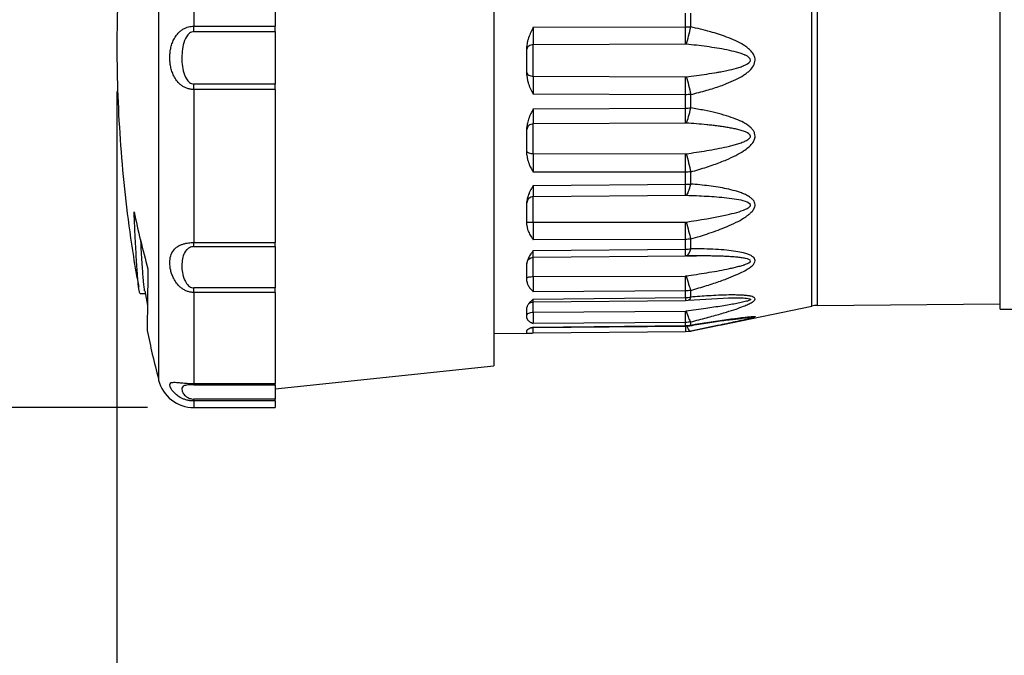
# Model space of a CAD drawing. Header units: millimetres. Extents: x 13 to 546, y 13 to 419.
# Tile 11 of 20: x 228 to 282, y 132 to 167. Entities that reach past the tile are written whole.
import ezdxf

# ---------------------------------------------------------------- set-up
doc = ezdxf.new("R2010")
doc.units = ezdxf.units.MM
doc.header["$LTSCALE"] = 2
doc.linetypes.add('SLD-Solid', pattern=[0])
doc.layers.add('DIMENSIONS', color=140, linetype='SLD-Solid', lineweight=25)
doc.styles.add('SLDTEXTSTYLE0', font='TXT', dxfattribs={"width": 0.7})
doc.dimstyles.new('SLDDIMSTYLE1', dxfattribs={"dimtxt": 4.316016, "dimasz": 6.604, "dimexe": 0, "dimexo": 0.0625, "dimgap": 1.079004, "dimtad": 0, "dimtih": 1, "dimtoh": 1, "dimrnd": 1e-09, "dimzin": 12, "dimdsep": 46, "dimtxsty": 'SLDTEXTSTYLE0', "dimsah": 1, "dimcen": 0.09, "dimadec": 0, "dimazin": 3, "dimtfac": 1, "dimtofl": 0, "dimtmove": 0, "dimatfit": 3, "dimfxl": 0, "dimfrac": 2, "dimtolj": 1, "dimtzin": 12, "dimarcsym": 0})
doc.dimstyles.new('SLDDIMSTYLE2', dxfattribs={"dimtxt": 4.316016, "dimasz": 6.604, "dimexe": 0, "dimexo": 0.0625, "dimgap": 1.079004, "dimtad": 0, "dimtih": 1, "dimtoh": 1, "dimrnd": 1e-09, "dimzin": 12, "dimdsep": 46, "dimtxsty": 'SLDTEXTSTYLE0', "dimsah": 1, "dimcen": 0.09, "dimadec": 0, "dimazin": 3, "dimtfac": 1, "dimtmove": 0, "dimatfit": 0, "dimfxl": 0, "dimfrac": 2, "dimtolj": 1, "dimtzin": 12, "dimarcsym": 0})

# ---------------------------------------------------------------- blocks, each defined once
blk = doc.blocks.new('_D_5')
at = {"layer": 'DIMENSIONS'}
for p, q in [((233.447, 163.261), (233.447, 75.586)), ((336.267, 127.113), (336.267, 75.586)), ((233.447, 81.936), (266.588, 81.936)), ((272.436, 81.936), (270.986, 81.936)), ((270.986, 81.936), (270.986, 75.076)), ((285.261, 81.936), (286.71, 81.936)), ((286.71, 81.936), (286.71, 75.076)), ((336.267, 81.936), (291.109, 81.936)), ((270.986, 75.076), (272.436, 75.076)), ((286.71, 75.076), (285.261, 75.076))]:
    blk.add_line(p, q, dxfattribs=at)
for points in [[(233.447, 81.936), (240.051, 80.92), (240.051, 82.952)], [(336.267, 81.936), (329.663, 82.952), (329.663, 80.92)]]:
    blk.add_solid(points, dxfattribs=at)
at = {"layer": 'DIMENSIONS', "char_height": 4.2333, "attachment_point": 1, "style": 'SLDTEXTSTYLE0'}
for s, insert in [('102.8', (270.64, 88.359)), ('4.05', (272.436, 80.533))]:
    blk.add_mtext(s, dxfattribs=dict(at, insert=insert))
blk = doc.blocks.new('_D_6')
at = {"layer": 'DIMENSIONS'}
for p, q in [((213.236, 185.701), (213.236, 198.401)), ((235.136, 185.701), (206.886, 185.701)), ((206.823, 167.355), (205.374, 167.355)), ((205.374, 167.355), (205.374, 160.496)), ((219.649, 167.355), (221.098, 167.355)), ((221.098, 167.355), (221.098, 160.496)), ((205.374, 160.496), (206.823, 160.496)), ((221.098, 160.496), (219.649, 160.496)), ((235.136, 145.901), (206.886, 145.901)), ((213.236, 145.901), (213.236, 133.201))]:
    blk.add_line(p, q, dxfattribs=at)
for points in [[(213.236, 185.701), (214.252, 192.305), (212.22, 192.305)], [(213.236, 145.901), (212.22, 139.297), (214.252, 139.297)]]:
    blk.add_solid(points, dxfattribs=at)
at = {"layer": 'DIMENSIONS', "char_height": 4.2333, "attachment_point": 1, "style": 'SLDTEXTSTYLE0'}
for s, insert in [('39.8', (206.823, 173.778)), ('1.57', (206.823, 165.953))]:
    blk.add_mtext(s, dxfattribs=dict(at, insert=insert))

msp = doc.modelspace()

# ---------------------------------------------------------------- linework, layer by layer
for p, q in [((235.737, 184.191), (235.737, 147.41)), ((254.147, 183.401), (254.147, 165.801)), ((271.607, 151.481), (271.607, 180.12)), ((271.9, 180.088), (271.9, 151.513)), ((281.967, 151.301), (281.967, 180.301)), ((237.676, 175.443), (237.676, 166.851)), ((242.147, 175.443), (242.147, 166.851)), ((264.669, 166.821), (264.669, 167.564)), ((264.962, 166.815), (264.962, 167.565)), ((237.676, 166.851), (242.147, 166.851)), ((242.147, 166.552), (242.147, 166.851)), ((256.314, 166.791), (264.669, 166.821)), ((237.676, 166.552), (242.147, 166.552)), ((242.147, 166.552), (242.147, 163.67)), ((254.147, 165.801), (254.147, 148.201)), ((255.967, 164.155), (255.967, 165.736)), ((264.669, 165.865), (256.314, 165.828)), ((256.314, 164.104), (256.314, 165.828)), ((264.708, 165.863), (264.669, 165.865)), ((256.314, 164.104), (264.669, 164.074)), ((242.147, 163.67), (237.676, 163.67)), ((237.676, 163.369), (237.676, 154.97)), ((242.147, 163.369), (237.676, 163.369)), ((242.147, 163.369), (242.147, 163.67)), ((242.147, 163.369), (242.147, 154.97)), ((264.669, 163.088), (256.314, 163.109)), ((264.669, 162.356), (264.669, 163.088)), ((264.962, 162.359), (264.962, 163.098)), ((256.314, 162.307), (264.669, 162.356)), ((255.967, 159.792), (255.967, 161.285)), ((264.669, 161.533), (256.314, 161.479)), ((256.314, 159.852), (256.314, 161.479)), ((264.708, 161.532), (264.669, 161.533)), ((256.314, 159.852), (264.669, 159.842)), ((264.669, 158.832), (256.314, 158.83)), ((264.669, 158.171), (264.669, 158.832)), ((264.962, 158.182), (264.962, 158.85)), ((256.314, 158.106), (264.669, 158.171)), ((264.669, 157.547), (256.314, 157.48)), ((256.314, 156.081), (256.314, 157.48)), ((264.708, 157.546), (264.669, 157.547)), ((255.967, 155.915), (255.967, 157.2)), ((256.314, 156.081), (264.669, 156.092)), ((237.676, 154.97), (242.147, 154.97)), ((237.676, 154.745), (242.147, 154.745)), ((242.147, 154.745), (242.147, 154.97)), ((242.147, 154.745), (242.147, 152.472)), ((264.669, 155.14), (256.314, 155.116)), ((264.669, 154.603), (264.669, 155.14)), ((264.962, 154.623), (264.962, 155.165)), ((256.313, 154.155), (264.67, 154.229)), ((256.314, 154.528), (264.669, 154.603)), ((256.314, 154.156), (256.314, 154.166)), ((256.314, 153.098), (256.314, 154.156)), ((264.708, 154.229), (264.669, 154.229)), ((255.967, 152.84), (255.967, 153.811)), ((256.314, 153.098), (264.669, 153.129)), ((234.719, 152.165), (235.02, 152.165)), ((234.983, 152.314), (235.125, 151.506)), ((242.147, 152.472), (237.676, 152.472)), ((237.676, 152.224), (237.676, 147.226)), ((242.147, 152.224), (237.676, 152.224)), ((242.147, 152.224), (242.147, 152.472)), ((242.147, 152.224), (242.147, 147.226)), ((264.669, 152.312), (256.314, 152.267)), ((264.669, 151.943), (264.669, 152.312)), ((264.962, 151.969), (264.962, 152.341)), ((256.314, 151.863), (264.669, 151.943)), ((256.314, 151.711), (264.67, 151.79)), ((256.314, 151.143), (256.314, 151.732)), ((264.67, 151.79), (264.816, 151.797)), ((264.817, 151.797), (267.068, 151.935)), ((266.66, 150.452), (271.607, 151.481)), ((267.046, 151.935), (267.103, 151.936)), ((271.9, 151.513), (281.967, 151.601)), ((255.967, 150.815), (255.967, 151.394)), ((256.314, 151.143), (264.669, 151.193)), ((281.967, 151.301), (282.967, 151.301)), ((256.313, 150.301), (264.67, 150.379)), ((264.669, 150.577), (256.314, 150.515)), ((256.314, 150.327), (264.669, 150.406)), ((264.669, 150.406), (264.669, 150.577)), ((264.67, 150.379), (264.909, 150.399)), ((264.933, 150.105), (266.43, 150.406)), ((264.962, 150.436), (264.962, 150.608)), ((266.43, 150.406), (264.962, 150.106)), ((266.43, 150.406), (266.642, 150.449)), ((254.147, 149.976), (256.118, 149.993)), ((255.967, 150.003), (255.967, 150.144)), ((256.313, 150.001), (264.67, 150.074)), ((256.314, 150.301), (256.314, 150.327)), ((264.67, 150.074), (264.955, 150.104)), ((242.147, 146.939), (254.147, 148.201)), ((237.676, 147.226), (242.147, 147.226)), ((237.676, 147.161), (242.147, 147.161)), ((242.147, 147.161), (242.147, 147.226)), ((242.147, 147.161), (242.147, 146.366)), ((242.147, 146.366), (237.676, 146.366)), ((242.147, 146.265), (237.676, 146.265)), ((237.676, 146.265), (237.676, 145.901)), ((242.147, 146.265), (242.147, 146.366)), ((242.147, 146.265), (242.147, 145.901)), ((237.676, 145.901), (242.147, 145.901))]:
    msp.add_line(p, q)
for centre, radius, start, end in [((271.913, 150.013), 1.5, 90.5, 101.75), ((237.676, 147.901), 2, 194.194, 270)]:
    msp.add_arc(centre, radius, start, end)
for points, knots in [([(234.68, 179.287), (234.631, 179.034), (234.41, 177.897), (234.113, 175.858), (233.793, 173.173), (233.577, 170.473), (233.456, 167.764), (233.434, 165.048), (233.511, 162.33), (233.686, 159.613), (233.963, 156.901), (234.279, 154.53), (234.544, 153.072), (234.646, 152.508)], [0, 0, 0, 0, 0.0287219, 0.129026, 0.2294624, 0.3300307, 0.4307305, 0.5315619, 0.6325254, 0.7336218, 0.8348521, 0.936218, 1, 1, 1, 1]), ([(236.353, 165.125), (236.353, 165.167), (236.355, 165.251), (236.365, 165.377), (236.38, 165.501), (236.41, 165.67), (236.465, 165.879), (236.568, 166.13), (236.715, 166.369), (236.893, 166.555), (237.071, 166.684), (237.226, 166.762), (237.38, 166.814), (237.527, 166.845), (237.627, 166.849), (237.676, 166.851)], [0, 0, 0, 0, 0.051014, 0.101862, 0.152762, 0.203928, 0.312102, 0.418861, 0.542557, 0.66571, 0.741769, 0.817345, 0.879873, 0.940444, 1, 1, 1, 1]), ([(256.314, 166.791), (256.281, 166.725), (256.226, 166.614), (256.123, 166.397), (256.041, 166.188), (255.987, 165.965), (255.969, 165.832), (255.968, 165.758), (255.967, 165.736)], [0, 0, 0, 0, 0.200297, 0.33192, 0.642108, 0.799793, 0.942597, 1, 1, 1, 1]), ([(264.669, 166.821), (264.719, 166.82), (264.817, 166.82), (264.913, 166.816), (264.962, 166.815)], [0, 0, 0, 0, 0.499702, 1, 1, 1, 1]), ([(264.962, 163.098), (265.113, 163.135), (265.407, 163.207), (265.831, 163.324), (266.225, 163.443), (266.59, 163.565), (266.997, 163.718), (267.425, 163.903), (267.797, 164.107), (268.045, 164.279), (268.239, 164.441), (268.425, 164.663), (268.531, 164.973), (268.447, 165.262), (268.291, 165.483), (268.094, 165.657), (267.947, 165.76), (267.737, 165.893), (267.423, 166.058), (266.817, 166.309), (265.988, 166.575), (265.323, 166.73), (264.962, 166.815)], [0, 0, 0, 0, 0.056117, 0.108817, 0.158134, 0.204108, 0.246791, 0.314265, 0.371239, 0.398081, 0.422057, 0.461297, 0.500014, 0.532173, 0.564575, 0.596134, 0.626247, 0.629174, 0.685964, 0.753605, 0.865832, 1, 1, 1, 1]), ([(237.676, 166.552), (237.584, 166.552), (237.413, 166.474), (237.207, 166.212), (237.075, 165.831), (236.993, 165.199), (237.026, 164.553), (237.207, 164.014), (237.413, 163.748), (237.584, 163.67), (237.676, 163.67)], [0, 0, 0, 0, 0.0275136, 0.0550273, 0.1100545, 0.1650818, 0.2751363, 0.3301636, 0.3576772, 0.3851909, 0.3851909, 0.3851909, 0.3851909]), ([(264.708, 164.076), (265.089, 164.12), (265.657, 164.192), (266.287, 164.292), (266.656, 164.358), (267.021, 164.43), (267.401, 164.52), (267.697, 164.611), (267.827, 164.659), (267.905, 164.692), (268.091, 164.771), (268.378, 164.989), (268.097, 165.199), (267.875, 165.295), (267.715, 165.355), (267.4, 165.449), (266.772, 165.59), (265.845, 165.736), (265.089, 165.824), (264.708, 165.863)], [0, 0, 0, 0, 0.1185494, 0.1778241, 0.2000521, 0.2370988, 0.2963735, 0.3260109, 0.3408296, 0.3445342, 0.3556482, 0.4149229, 0.4741976, 0.481607, 0.503835, 0.5334724, 0.5927471, 0.7112965, 0.8298459, 0.8298459, 0.8298459, 0.8298459]), ([(237.676, 163.369), (237.646, 163.37), (237.587, 163.372), (237.498, 163.383), (237.41, 163.401), (237.323, 163.427), (237.208, 163.47), (237.07, 163.541), (236.893, 163.674), (236.716, 163.865), (236.569, 164.111), (236.465, 164.367), (236.399, 164.618), (236.359, 164.872), (236.355, 165.041), (236.353, 165.125)], [0, 0, 0, 0, 0.035733, 0.071676, 0.108037, 0.14502, 0.182816, 0.258293, 0.334424, 0.456711, 0.580909, 0.688691, 0.796358, 0.897882, 1, 1, 1, 1]), ([(255.967, 164.155), (255.968, 164.124), (255.97, 164.062), (255.982, 163.966), (256.002, 163.865), (256.034, 163.744), (256.083, 163.601), (256.146, 163.45), (256.226, 163.285), (256.281, 163.175), (256.314, 163.109)], [0, 0, 0, 0, 0.0817167, 0.1682993, 0.2602301, 0.3579118, 0.504502, 0.6681905, 0.7997741, 1, 1, 1, 1]), ([(264.962, 163.098), (264.913, 163.095), (264.817, 163.09), (264.719, 163.089), (264.669, 163.088)], [0, 0, 0, 0, 0.5002984, 1, 1, 1, 1]), ([(256.314, 162.307), (256.281, 162.242), (256.226, 162.133), (256.146, 161.971), (256.083, 161.823), (256.03, 161.672), (255.994, 161.534), (255.972, 161.407), (255.969, 161.324), (255.967, 161.285)], [0, 0, 0, 0, 0.2001671, 0.3316998, 0.4953679, 0.6419171, 0.7709379, 0.8899493, 1, 1, 1, 1]), ([(264.669, 162.356), (264.719, 162.356), (264.817, 162.357), (264.913, 162.358), (264.962, 162.359)], [0, 0, 0, 0, 0.499702, 1, 1, 1, 1]), ([(264.962, 158.85), (265.113, 158.892), (265.406, 158.976), (265.83, 159.108), (266.224, 159.241), (266.588, 159.375), (266.996, 159.54), (267.425, 159.737), (267.829, 159.966), (268.127, 160.184), (268.304, 160.357), (268.404, 160.495), (268.473, 160.629), (268.512, 160.793), (268.481, 160.974), (268.401, 161.127), (268.272, 161.277), (268.089, 161.423), (267.814, 161.589), (267.423, 161.766), (266.915, 161.939), (266.329, 162.097), (265.673, 162.241), (265.207, 162.318), (264.962, 162.359)], [0, 0, 0, 0, 0.055982, 0.108606, 0.157905, 0.203921, 0.246706, 0.314266, 0.37121, 0.411295, 0.445361, 0.459165, 0.472287, 0.500254, 0.519688, 0.541016, 0.565638, 0.594543, 0.628908, 0.686003, 0.753663, 0.82721, 0.909259, 1, 1, 1, 1]), ([(264.708, 159.845), (265.089, 159.896), (265.846, 160.009), (266.681, 160.165), (267.222, 160.295), (267.485, 160.367), (267.696, 160.434), (267.837, 160.487), (267.914, 160.519), (268.025, 160.571), (268.179, 160.654), (268.313, 160.859), (268.049, 161.025), (267.738, 161.127), (267.484, 161.192), (267.22, 161.247), (266.949, 161.294), (266.675, 161.336), (266.399, 161.373), (266.121, 161.406), (265.563, 161.466), (265.089, 161.505), (264.708, 161.532)], [0, 0, 0, 0, 0.1185789, 0.2371579, 0.2668026, 0.2964474, 0.3260921, 0.3409145, 0.3483256, 0.3557368, 0.3853816, 0.4150263, 0.4743158, 0.5039605, 0.5336052, 0.56325, 0.5928947, 0.6225394, 0.6521842, 0.6818289, 0.7114737, 0.8300526, 0.8300526, 0.8300526, 0.8300526]), ([(255.967, 159.792), (255.968, 159.763), (255.97, 159.705), (255.982, 159.616), (256.002, 159.523), (256.034, 159.412), (256.083, 159.28), (256.146, 159.141), (256.226, 158.99), (256.281, 158.89), (256.314, 158.83)], [0, 0, 0, 0, 0.081693, 0.168251, 0.260155, 0.357809, 0.504428, 0.668146, 0.799747, 1, 1, 1, 1]), ([(264.962, 158.85), (264.913, 158.845), (264.817, 158.835), (264.719, 158.833), (264.669, 158.832)], [0, 0, 0, 0, 0.500298, 1, 1, 1, 1]), ([(256.314, 158.106), (256.281, 158.047), (256.226, 157.95), (256.146, 157.805), (256.083, 157.673), (256.03, 157.54), (255.994, 157.418), (255.972, 157.306), (255.969, 157.234), (255.967, 157.2)], [0, 0, 0, 0, 0.200231, 0.331809, 0.495511, 0.642095, 0.77105, 0.890003, 1, 1, 1, 1]), ([(264.669, 158.171), (264.719, 158.171), (264.817, 158.173), (264.913, 158.179), (264.962, 158.182)], [0, 0, 0, 0, 0.499702, 1, 1, 1, 1]), ([(264.962, 155.165), (265.139, 155.217), (265.471, 155.316), (265.973, 155.478), (266.454, 155.648), (266.959, 155.846), (267.432, 156.057), (267.829, 156.27), (268.08, 156.446), (268.233, 156.574), (268.355, 156.694), (268.463, 156.846), (268.51, 157.022), (268.479, 157.176), (268.398, 157.304), (268.267, 157.429), (268.085, 157.548), (267.872, 157.647), (267.643, 157.73), (267.333, 157.826), (266.943, 157.922), (266.455, 158.011), (265.969, 158.08), (265.464, 158.139), (265.131, 158.168), (264.962, 158.182)], [0, 0, 0, 0, 0.065565, 0.12315, 0.187153, 0.246681, 0.316011, 0.371431, 0.407911, 0.427933, 0.445204, 0.47223, 0.500278, 0.519658, 0.54107, 0.565881, 0.596062, 0.629537, 0.658711, 0.690853, 0.754245, 0.811252, 0.876873, 0.937198, 1, 1, 1, 1]), ([(264.708, 156.095), (265.469, 156.207), (266.602, 156.389), (267.766, 156.688), (268.178, 156.892), (268.311, 157.073), (267.98, 157.241), (267.487, 157.339), (266.765, 157.436), (265.847, 157.503), (265.089, 157.535), (264.708, 157.546)], [0, 0, 0, 0, 0.2372174, 0.3558261, 0.3854783, 0.4151305, 0.4744348, 0.5337392, 0.5930435, 0.7116522, 0.830261, 0.830261, 0.830261, 0.830261]), ([(234.719, 152.165), (234.702, 152.196), (234.668, 152.26), (234.609, 152.778), (234.546, 153.598), (234.487, 154.594), (234.434, 155.636), (234.404, 156.316), (234.389, 156.657)], [0, 0, 0, 0, 0.184444, 0.374686, 0.559645, 0.749963, 0.874192, 1, 1, 1, 1]), ([(255.967, 155.915), (255.968, 155.892), (255.97, 155.843), (255.982, 155.768), (256.002, 155.69), (256.034, 155.597), (256.083, 155.487), (256.146, 155.372), (256.226, 155.247), (256.281, 155.165), (256.314, 155.116)], [0, 0, 0, 0, 0.081692, 0.16825, 0.260154, 0.357808, 0.504425, 0.668142, 0.799745, 1, 1, 1, 1]), ([(234.974, 152.312), (234.972, 152.317), (234.953, 152.374), (234.911, 152.793), (234.847, 153.6), (234.797, 154.428), (234.768, 155.008), (234.762, 155.13)], [0, 0, 0, 0, 0.028033, 0.328083, 0.619802, 0.919973, 1, 1, 1, 1]), ([(237.676, 152.224), (237.646, 152.225), (237.587, 152.227), (237.498, 152.239), (237.41, 152.258), (237.322, 152.285), (237.207, 152.331), (237.07, 152.406), (236.893, 152.542), (236.716, 152.736), (236.569, 152.975), (236.465, 153.214), (236.377, 153.511), (236.336, 153.866), (236.387, 154.247), (236.523, 154.524), (236.715, 154.71), (236.893, 154.814), (237.071, 154.884), (237.226, 154.924), (237.38, 154.951), (237.527, 154.967), (237.627, 154.969), (237.676, 154.97)], [0, 0, 0, 0, 0.017896, 0.03589, 0.054087, 0.072589, 0.091493, 0.129306, 0.167362, 0.228648, 0.290716, 0.344671, 0.398517, 0.500217, 0.601955, 0.709235, 0.771125, 0.832742, 0.870797, 0.908611, 0.939896, 0.970202, 1, 1, 1, 1]), ([(237.676, 154.745), (237.584, 154.745), (237.413, 154.694), (237.207, 154.517), (237.075, 154.249), (236.993, 153.777), (237.026, 153.254), (237.207, 152.784), (237.413, 152.544), (237.584, 152.472), (237.676, 152.472)], [0, 0, 0, 0, 0.0275135, 0.0550271, 0.1100542, 0.1650813, 0.2751355, 0.3301626, 0.3576761, 0.3851897, 0.3851897, 0.3851897, 0.3851897]), ([(264.962, 155.165), (264.913, 155.158), (264.817, 155.144), (264.719, 155.142), (264.669, 155.14)], [0, 0, 0, 0, 0.500298, 1, 1, 1, 1]), ([(256.314, 154.528), (256.281, 154.481), (256.226, 154.403), (256.146, 154.287), (256.083, 154.182), (256.03, 154.077), (255.994, 153.981), (255.972, 153.894), (255.969, 153.838), (255.967, 153.811)], [0, 0, 0, 0, 0.200272, 0.331877, 0.495612, 0.64223, 0.771135, 0.890043, 1, 1, 1, 1]), ([(255.967, 153.809), (255.973, 153.855), (255.983, 153.946), (256.063, 154.061), (256.178, 154.142), (256.268, 154.154), (256.314, 154.16)], [0, 0, 0, 0, 0.250191, 0.500026, 0.749852, 1, 1, 1, 1]), ([(256.314, 154.166), (256.314, 154.168), (256.314, 154.174), (256.314, 154.24), (256.314, 154.355), (256.314, 154.47), (256.314, 154.528)], [0, 0, 0, 0, 0.127974, 0.418694, 0.709414, 1, 1, 1, 1]), ([(264.669, 154.603), (264.719, 154.604), (264.817, 154.607), (264.913, 154.618), (264.962, 154.623)], [0, 0, 0, 0, 0.499702, 1, 1, 1, 1]), ([(264.708, 153.132), (265.089, 153.188), (265.847, 153.304), (266.68, 153.452), (267.222, 153.567), (267.486, 153.628), (267.697, 153.684), (267.837, 153.726), (267.914, 153.752), (268.026, 153.791), (268.179, 153.854), (268.313, 153.995), (268.048, 154.088), (267.738, 154.136), (267.482, 154.165), (267.218, 154.186), (266.947, 154.202), (266.674, 154.213), (266.398, 154.222), (266.121, 154.228), (265.564, 154.235), (265.089, 154.234), (264.708, 154.229)], [0, 0, 0, 0, 0.1186083, 0.2372165, 0.2668686, 0.2965206, 0.3261727, 0.3409987, 0.3484117, 0.3558248, 0.3854768, 0.4151289, 0.474433, 0.5040851, 0.5337371, 0.5633892, 0.5930413, 0.6226933, 0.6523454, 0.6819974, 0.7116495, 0.8302578, 0.8302578, 0.8302578, 0.8302578]), ([(264.747, 154.235), (264.835, 154.235), (265.012, 154.235), (265.189, 154.234), (265.278, 154.233)], [0, 0, 0, 0, 0.501785, 1, 1, 1, 1]), ([(264.962, 152.341), (265.113, 152.385), (265.406, 152.47), (265.83, 152.599), (266.224, 152.726), (266.588, 152.85), (266.996, 152.999), (267.425, 153.17), (267.83, 153.359), (268.128, 153.531), (268.305, 153.661), (268.404, 153.76), (268.474, 153.854), (268.512, 153.965), (268.481, 154.08), (268.401, 154.171), (268.271, 154.256), (268.088, 154.333), (267.813, 154.413), (267.422, 154.489), (266.914, 154.551), (266.328, 154.594), (265.672, 154.62), (265.206, 154.622), (264.962, 154.623)], [0, 0, 0, 0, 0.055982, 0.108601, 0.157892, 0.203898, 0.246669, 0.314303, 0.371286, 0.411368, 0.44543, 0.459237, 0.472362, 0.500339, 0.519773, 0.541107, 0.565738, 0.594653, 0.629031, 0.686164, 0.753863, 0.827362, 0.909344, 1, 1, 1, 1]), ([(235.152, 153.532), (235.148, 153.263), (235.141, 152.723), (235.132, 152.027), (235.124, 151.422), (235.117, 150.93), (235.112, 150.553), (235.107, 150.291), (235.105, 150.144), (235.104, 150.139), (235.104, 150.137)], [0, 0, 0, 0, 0.127265, 0.25453, 0.385492, 0.516455, 0.64372, 0.770985, 0.901948, 1, 1, 1, 1]), ([(255.967, 152.84), (255.968, 152.823), (255.97, 152.787), (255.982, 152.732), (256.002, 152.676), (256.034, 152.608), (256.083, 152.53), (256.146, 152.448), (256.226, 152.359), (256.281, 152.302), (256.314, 152.267)], [0, 0, 0, 0, 0.081692, 0.168248, 0.260151, 0.357804, 0.504422, 0.66814, 0.799744, 1, 1, 1, 1]), ([(264.962, 152.341), (264.913, 152.333), (264.817, 152.317), (264.719, 152.314), (264.669, 152.312)], [0, 0, 0, 0, 0.500298, 1, 1, 1, 1]), ([(264.669, 151.943), (264.719, 151.945), (264.817, 151.947), (264.913, 151.962), (264.962, 151.969)], [0, 0, 0, 0, 0.499702, 1, 1, 1, 1]), ([(264.962, 151.969), (264.922, 151.877), (264.879, 151.776), (264.821, 151.804), (264.816, 151.806)], [0, 0, 0, 0, 0.909207, 1, 1, 1, 1]), ([(264.962, 150.608), (265.112, 150.647), (265.404, 150.721), (265.827, 150.834), (266.221, 150.942), (266.587, 151.046), (266.997, 151.168), (267.427, 151.305), (267.824, 151.448), (268.081, 151.557), (268.233, 151.632), (268.354, 151.699), (268.462, 151.78), (268.512, 151.864), (268.481, 151.93), (268.4, 151.978), (268.269, 152.019), (268.088, 152.051), (267.875, 152.071), (267.646, 152.082), (267.336, 152.089), (266.947, 152.087), (266.458, 152.07), (265.968, 152.043), (265.461, 152.01), (265.128, 151.983), (264.962, 151.969)], [0, 0, 0, 0, 0.055735, 0.108262, 0.157615, 0.203838, 0.246982, 0.31487, 0.371564, 0.408614, 0.428019, 0.445064, 0.472104, 0.500271, 0.519433, 0.54067, 0.56536, 0.595412, 0.62883, 0.658089, 0.690187, 0.753636, 0.810387, 0.876709, 0.938224, 1, 1, 1, 1]), ([(256.314, 151.863), (256.281, 151.831), (256.226, 151.779), (256.146, 151.702), (256.083, 151.633), (256.03, 151.564), (255.994, 151.502), (255.972, 151.446), (255.969, 151.411), (255.967, 151.394)], [0, 0, 0, 0, 0.200274, 0.331881, 0.495617, 0.642236, 0.771138, 0.890044, 1, 1, 1, 1]), ([(256.028, 151.546), (256.04, 151.567), (256.076, 151.628), (256.179, 151.692), (256.269, 151.705), (256.314, 151.711)], [0, 0, 0, 0, 0.213563, 0.606492, 1, 1, 1, 1]), ([(256.314, 151.717), (256.314, 151.716), (256.314, 151.711), (256.314, 151.755), (256.314, 151.827), (256.314, 151.863)], [0, 0, 0, 0, 0.180486, 0.590338, 1, 1, 1, 1]), ([(264.669, 151.943), (264.67, 151.907), (264.67, 151.836), (264.67, 151.791), (264.67, 151.795), (264.67, 151.796)], [0, 0, 0, 0, 0.404953, 0.810073, 1, 1, 1, 1]), ([(267.103, 151.936), (267.18, 151.936), (267.35, 151.938), (267.597, 151.935), (267.827, 151.928), (268.024, 151.914), (268.163, 151.895), (268.228, 151.87), (268.243, 151.856), (268.247, 151.846), (268.243, 151.835), (268.229, 151.818), (268.169, 151.783), (267.996, 151.728), (267.733, 151.667), (267.413, 151.603), (267.062, 151.541), (266.523, 151.452), (265.732, 151.334), (265.073, 151.245), (264.708, 151.196)], [0, 0, 0, 0, 0.047449, 0.104032, 0.152043, 0.191891, 0.232953, 0.247233, 0.253317, 0.259026, 0.264888, 0.271028, 0.28503, 0.32389, 0.389714, 0.453387, 0.522769, 0.604551, 0.781283, 1, 1, 1, 1]), ([(264.962, 150.436), (265.626, 150.54), (266.625, 150.697), (267.733, 150.845), (268.236, 150.898), (268.428, 150.908), (268.49, 150.903), (268.505, 150.894), (268.486, 150.879), (268.424, 150.854), (268.234, 150.798), (267.735, 150.68), (267.1, 150.542), (266.599, 150.441), (266.43, 150.406)], [0, 0, 0, 0, 0.302385, 0.455087, 0.53274, 0.576405, 0.595054, 0.612561, 0.63219, 0.652743, 0.691232, 0.77037, 0.922987, 1, 1, 1, 1]), ([(255.967, 150.815), (255.968, 150.805), (255.97, 150.785), (255.982, 150.755), (256.002, 150.725), (256.034, 150.689), (256.083, 150.647), (256.146, 150.605), (256.226, 150.56), (256.281, 150.532), (256.314, 150.515)], [0, 0, 0, 0, 0.081762, 0.168396, 0.260382, 0.358126, 0.504674, 0.668324, 0.799852, 1, 1, 1, 1]), ([(264.962, 150.608), (264.913, 150.6), (264.817, 150.582), (264.719, 150.579), (264.669, 150.577)], [0, 0, 0, 0, 0.500298, 1, 1, 1, 1]), ([(264.669, 150.406), (264.719, 150.407), (264.817, 150.41), (264.913, 150.427), (264.962, 150.436)], [0, 0, 0, 0, 0.499702, 1, 1, 1, 1]), ([(264.669, 150.406), (264.67, 150.388), (264.67, 150.37), (264.67, 150.379), (264.67, 150.379)], [0, 0, 0, 0, 0.986796, 1, 1, 1, 1]), ([(264.67, 150.379), (264.67, 150.344), (264.67, 150.254), (264.67, 150.157), (264.67, 150.083), (264.67, 150.077), (264.669, 150.075)], [0, 0, 0, 0, 0.170463, 0.447013, 0.723563, 1, 1, 1, 1]), ([(264.724, 150.414), (264.772, 150.311), (264.863, 150.118), (264.931, 150.11), (264.962, 150.106)], [0, 0, 0, 0, 0.533604, 1, 1, 1, 1]), ([(264.909, 150.399), (265.242, 150.453), (265.884, 150.557), (266.779, 150.7), (267.441, 150.799), (267.908, 150.857), (268.086, 150.867), (268.168, 150.871)], [0, 0, 0, 0, 0.289633, 0.558312, 0.802196, 0.908895, 1, 1, 1, 1]), ([(268.19, 150.872), (268.206, 150.872), (268.228, 150.871), (268.244, 150.869), (268.247, 150.867), (268.243, 150.864), (268.228, 150.859), (268.168, 150.846), (267.996, 150.82), (267.733, 150.785), (267.412, 150.746), (267.061, 150.705), (266.654, 150.658), (266.357, 150.624), (266.196, 150.606)], [0, 0, 0, 0, 0.030447, 0.043423, 0.055606, 0.068106, 0.081209, 0.11111, 0.194106, 0.334597, 0.47051, 0.61856, 0.793, 1, 1, 1, 1]), ([(235.114, 150.138), (235.203, 149.701), (235.386, 148.803), (235.618, 147.916), (235.737, 147.46)], [0, 0, 0, 0, 0.485873, 1, 1, 1, 1]), ([(256.314, 150.327), (256.281, 150.314), (256.226, 150.291), (256.146, 150.259), (256.083, 150.231), (256.03, 150.205), (255.994, 150.182), (255.972, 150.161), (255.969, 150.149), (255.967, 150.144)], [0, 0, 0, 0, 0.200246, 0.331836, 0.495542, 0.642133, 0.771072, 0.890012, 1, 1, 1, 1]), ([(255.967, 150.003), (255.968, 150.002), (255.97, 150), (255.986, 149.997), (256.01, 149.994), (256.045, 149.993), (256.091, 149.993), (256.148, 149.993), (256.224, 149.996), (256.28, 149.999), (256.314, 150.001)], [0, 0, 0, 0, 0.09148, 0.188433, 0.291503, 0.401226, 0.525196, 0.661416, 0.796213, 1, 1, 1, 1]), ([(256.178, 150.272), (256.179, 150.273), (256.201, 150.284), (256.247, 150.296), (256.291, 150.299), (256.314, 150.301)], [0, 0, 0, 0, 0.019939, 0.503183, 1, 1, 1, 1]), ([(256.314, 150.001), (256.314, 150.004), (256.314, 150.009), (256.314, 150.087), (256.314, 150.183), (256.314, 150.27), (256.314, 150.301)], [0, 0, 0, 0, 0.282559, 0.565248, 0.847937, 1, 1, 1, 1]), ([(237.676, 146.265), (237.646, 146.265), (237.587, 146.266), (237.499, 146.275), (237.41, 146.287), (237.323, 146.306), (237.208, 146.336), (237.071, 146.386), (236.893, 146.475), (236.715, 146.597), (236.523, 146.781), (236.387, 146.985), (236.336, 147.165), (236.377, 147.252), (236.465, 147.285), (236.569, 147.294), (236.716, 147.287), (236.893, 147.27), (237.07, 147.253), (237.225, 147.241), (237.379, 147.232), (237.527, 147.226), (237.626, 147.226), (237.676, 147.226)], [0, 0, 0, 0, 0.017854, 0.03582, 0.054005, 0.072511, 0.091433, 0.129243, 0.167314, 0.228933, 0.290836, 0.398116, 0.499848, 0.601538, 0.655375, 0.709341, 0.771405, 0.832696, 0.870739, 0.908557, 0.939816, 0.970141, 1, 1, 1, 1]), ([(237.676, 147.161), (237.584, 147.161), (237.413, 147.156), (237.207, 147.132), (237.026, 147.058), (236.993, 146.902), (237.075, 146.683), (237.207, 146.526), (237.413, 146.404), (237.584, 146.366), (237.676, 146.366)], [0, 0, 0, 0, 0.0275136, 0.0550272, 0.1100544, 0.2201088, 0.2751361, 0.3301633, 0.3576769, 0.3851905, 0.3851905, 0.3851905, 0.3851905])]:
    msp.add_open_spline(points, degree=3, knots=knots)
for points in [[(237.676, 166.552), (237.676, 166.65), (237.676, 166.751), (237.676, 166.851)], [(256.314, 166.791), (256.314, 166.442), (256.314, 166.085), (256.314, 165.828)], [(264.669, 165.865), (264.671, 166.122), (264.671, 166.475), (264.669, 166.821)], [(264.708, 165.863), (264.804, 166.116), (264.898, 166.469), (264.962, 166.815)], [(256.314, 165.828), (256.223, 165.827), (256.042, 165.775), (255.967, 165.652), (255.967, 165.59)], [(255.967, 164.313), (255.967, 164.258), (256.042, 164.15), (256.223, 164.105), (256.314, 164.104)], [(256.314, 164.104), (256.314, 163.823), (256.314, 163.454), (256.314, 163.109)], [(264.669, 164.074), (264.683, 164.074), (264.696, 164.075), (264.708, 164.076)], [(264.669, 163.088), (264.671, 163.43), (264.671, 163.793), (264.669, 164.074)], [(264.708, 164.076), (264.804, 163.8), (264.898, 163.437), (264.962, 163.098)], [(237.676, 163.369), (237.676, 163.469), (237.676, 163.571), (237.676, 163.67)], [(256.314, 162.307), (256.314, 161.965), (256.314, 161.659), (256.314, 161.479)], [(264.669, 161.533), (264.671, 161.714), (264.671, 162.018), (264.669, 162.356)], [(264.708, 161.532), (264.804, 161.711), (264.898, 162.018), (264.962, 162.359)], [(256.314, 161.479), (256.223, 161.478), (256.042, 161.413), (255.967, 161.257), (255.967, 161.179)], [(255.967, 159.972), (255.967, 159.941), (256.042, 159.878), (256.223, 159.852), (256.314, 159.852)], [(256.314, 159.852), (256.314, 159.523), (256.314, 159.145), (256.314, 158.83)], [(264.669, 159.842), (264.683, 159.842), (264.696, 159.843), (264.708, 159.845)], [(264.669, 158.832), (264.671, 159.143), (264.671, 159.515), (264.669, 159.842)], [(264.708, 159.845), (264.804, 159.524), (264.898, 159.155), (264.962, 158.85)], [(256.314, 158.106), (256.314, 157.8), (256.314, 157.568), (256.314, 157.48)], [(264.669, 157.547), (264.671, 157.637), (264.671, 157.868), (264.669, 158.171)], [(264.708, 157.546), (264.804, 157.637), (264.898, 157.873), (264.962, 158.182)], [(256.314, 157.48), (256.223, 157.479), (256.042, 157.405), (255.967, 157.23), (255.967, 157.141)], [(234.389, 156.657), (234.606, 155.61), (234.861, 154.569), (235.152, 153.532)], [(255.967, 156.104), (255.967, 156.098), (256.042, 156.086), (256.223, 156.081), (256.314, 156.081)], [(256.314, 156.081), (256.314, 155.731), (256.314, 155.374), (256.314, 155.116)], [(264.669, 156.092), (264.683, 156.092), (264.696, 156.093), (264.708, 156.095)], [(264.669, 155.14), (264.671, 155.395), (264.671, 155.747), (264.669, 156.092)], [(264.708, 156.095), (264.804, 155.756), (264.898, 155.411), (264.962, 155.165)], [(237.676, 154.745), (237.676, 154.81), (237.676, 154.886), (237.676, 154.97)], [(264.669, 154.229), (264.671, 154.222), (264.671, 154.36), (264.669, 154.603)], [(264.708, 154.229), (264.804, 154.224), (264.898, 154.37), (264.962, 154.623)], [(255.967, 153.021), (255.967, 153.041), (256.042, 153.081), (256.223, 153.097), (256.314, 153.098)], [(256.314, 153.098), (256.314, 152.756), (256.314, 152.448), (256.314, 152.267)], [(264.669, 153.129), (264.683, 153.13), (264.696, 153.13), (264.708, 153.132)], [(264.669, 152.312), (264.671, 152.491), (264.671, 152.792), (264.669, 153.129)], [(264.708, 153.132), (264.804, 152.802), (264.898, 152.509), (264.962, 152.341)], [(237.676, 152.224), (237.676, 152.298), (237.676, 152.382), (237.676, 152.472)], [(255.967, 150.974), (255.967, 151.018), (256.042, 151.106), (256.223, 151.143), (256.314, 151.143)], [(256.314, 151.143), (256.314, 150.837), (256.314, 150.604), (256.314, 150.515)], [(264.669, 151.193), (264.683, 151.193), (264.696, 151.194), (264.708, 151.196)], [(264.669, 150.577), (264.671, 150.664), (264.671, 150.892), (264.669, 151.193)], [(264.708, 151.196), (264.804, 150.901), (264.898, 150.683), (264.962, 150.608)], [(237.676, 147.161), (237.676, 147.168), (237.676, 147.189), (237.676, 147.226)], [(237.676, 146.265), (237.676, 146.284), (237.676, 146.318), (237.676, 146.366)]]:
    msp.add_open_spline(points, degree=3)

# ---------------------------------------------------------------- dimensions: what is measured, and where the dimension line sits
at = {"layer": 'DIMENSIONS'}
for base, p1, p2, angle, dimstyle, picture, middle in [((213.236, 145.901), (237.676, 185.701), (237.676, 145.901), 90, 'SLDDIMSTYLE2', '_D_6', (213.236, 167.355)), ((336.267, 81.936), (233.447, 165.801), (336.267, 129.653), 0, 'SLDDIMSTYLE1', '_D_5', (278.848, 81.936))]:
    dim = msp.add_linear_dim(base=base, p1=p1, p2=p2, angle=angle, dimstyle=dimstyle, dxfattribs=at)
    dim.commit()
    dim.dimension.update_dxf_attribs({"geometry": picture, "text_midpoint": middle, "dimtype": 160})

doc.saveas('drawing.dxf')
